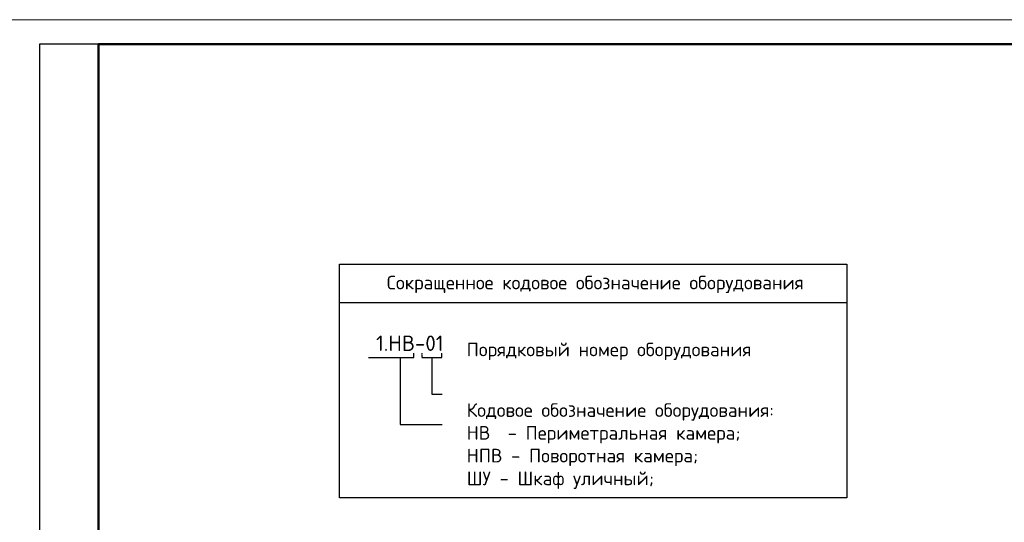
# Model space of a CAD drawing. Header units: millimetres. Extents: x 2008 to 593522, y -10016 to 93699.
# Tile 17 of 102: x 252444 to 272429, y 22011 to 32217. Entities that reach past the tile are written whole.
import ezdxf

# ---------------------------------------------------------------- set-up
doc = ezdxf.new("R2010")
doc.units = ezdxf.units.MM
doc.linetypes.add('ACAD_ISO12W100', pattern=[21, 12, -3, 0, -3, 0, -3])
for name, color, linetype in [('ATekst', 7, 'Continuous'), ('FGA. Текст (Text) RU', 7, 'Continuous'), ('FORMAT', 7, 'Continuous'), ('Wi-Fi', 7, 'Continuous')]:
    doc.layers.add(name, color=color, linetype=linetype)
doc.styles.add('ISO_1.0', font='isocpeur.ttf')

# ---------------------------------------------------------------- blocks, each defined once
blk = doc.blocks.new('*U4')
at = {"lineweight": 9}
blk.add_line((-20, 292), (400, 292), dxfattribs=at)
at = {"lineweight": 50}
for p, q in [((0, 0), (0, 287)), ((0, 287), (395, 287))]:
    blk.add_line(p, q, dxfattribs=at)

msp = doc.modelspace()

# ---------------------------------------------------------------- linework, layer by layer
at = {"color": 251, "lineweight": -3, "ltscale": 0.5, "true_color": 0x636466}
for p, q in [((260447.1214, 25359.0548, 43071855571432.3438), (260447.1214, 25443.2683, 43071855571432.3438)), ((260447.1214, 25359.0548, 43071855571432.3438), (260447.1214, 25443.2683, 43071855571432.3438)), ((261009.085, 25359.0548, 43071855571432.3438), (261009.085, 25443.2683, 43071855571432.3438)), ((261009.085, 25359.0548, 43071855571432.3438), (261009.085, 25443.2683, 43071855571432.3438)), ((259522.1759, 25359.0548, 43071855571432.3438), (260447.1214, 25359.0548, 43071855571432.3438)), ((259880.6863, 25359.0548, 43071855571432.3438), (260447.1214, 25359.0548, 43071855571432.3438)), ((260606.6477, 25359.0548, 43071855571432.3438), (261009.085, 25359.0548, 43071855571432.3438)), ((260606.6477, 25359.0548, 43071855571432.3438), (261009.085, 25359.0548, 43071855571432.3438))]:
    msp.add_line(p, q, dxfattribs=at)
at = {"color": 251, "linetype": 'ACAD_ISO12W100', "lineweight": -3, "ltscale": 0.5, "true_color": 0x636466}
msp.add_line((260606.6477, 25443.2683, 43071855571432.3438), (260606.6477, 25359.0548, 43071855571432.3438), dxfattribs=at)
msp.add_line((260606.6477, 25443.2683, 43071855571432.3438), (260606.6477, 25359.0548, 43071855571432.3438), dxfattribs=at)
at = {"color": 18, "lineweight": -3, "ltscale": 0.5, "true_color": 0x000000, "elevation": 43071855571432.3438}
for points in [[(260163.9039, 25359.0548), (260163.9039, 24000.5932), (261021.9362, 24000.5932)], [(260807.8664, 25359.0548), (260807.8664, 24613.719), (261021.9362, 24613.719)]]:
    msp.add_lwpolyline(points, dxfattribs=at)
at = {"layer": 'FORMAT', "color": 252, "true_color": 0x939598}
msp.add_lwpolyline([(252844.2283, 3016.9116), (293544.2283, 3016.9116), (293544.2283, 31716.9116), (252844.2283, 31716.9116)], close=True, dxfattribs=at)
at = {"layer": 'Wi-Fi', "color": 18, "lineweight": -3, "true_color": 0x000000, "elevation": 43071855571432.3438}
msp.add_lwpolyline([(258933.6021, 27251.2445), (269232.8946, 27251.2445), (269232.8946, 22510.4033), (258933.6021, 22510.4033)], close=True, dxfattribs=at)
msp.add_lwpolyline([(258933.6021, 26475.9727), (269232.8946, 26475.9727)], dxfattribs=at)

# ---------------------------------------------------------------- block references
at = {"layer": 'ATekst', "linetype": 'Continuous', "ltscale": 30, "xscale": 100, "yscale": 100, "zscale": 100}
msp.add_blockref('*U4', (254044.2283, 3016.9116), dxfattribs=at)

# ---------------------------------------------------------------- texts
at = {"layer": 'FGA. Текст (Text) RU', "lineweight": -3, "ltscale": 50, "insert": (259895.6036, 27017.5361, 43071855571432.3438), "char_height": 277.252308, "attachment_point": 1, "style": 'ISO_1.0'}
msp.add_mtext_dynamic_manual_height_columns('Сокращенное кодовое обозначение оборудования', width=13538.677187, gutter_width=9.9811, heights=[0], dxfattribs=at)
at = {"layer": 'FGA. Текст (Text) RU', "lineweight": -3, "attachment_point": 1, "style": 'ISO_1.0'}
for s, insert, char_height, width in [('\\pxr0.38236,ql,t46;1.НВ-01', (259677.7721, 25803.3039, 43071855571432.3438), 312.297, 1073.084184), ('\\pxr0.38236,ql,t46;{\\C256;\\c0;Порядковый номер оборудования}', (261517.6046, 25658.9953, 43071855571432.3438), 277.252308, 9925.907248), ('\\pxr0.38236,ql,t46;Кодовое обозначение оборудования:\\P\\pt3,46;НВ  - {\\C0;Периметральная камера};\\P\\pt46;НПВ - Поворотная камера;\\P\\pt3,46;ШУ - Шкаф уличный;', (261517.6046, 24428.4235, 43071855571432.3438), 277.252308, 6377.752855)]:
    msp.add_mtext(s, dxfattribs=dict(at, insert=insert, char_height=char_height, width=width))

doc.saveas('drawing.dxf')
